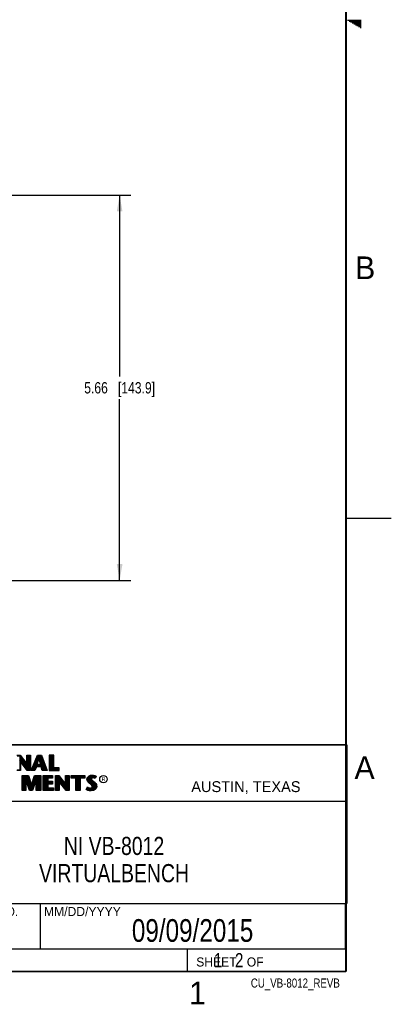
# Model space of a CAD drawing. Header units: inches. Extents: x 0 to 34, y 0 to 22.
# Tile 52 of 125: x 29.9 to 34, y 0.1 to 11. Entities that reach past the tile are written whole.
import ezdxf

# ---------------------------------------------------------------- set-up
doc = ezdxf.new("R2010")
doc.units = ezdxf.units.IN
doc.header["$LTSCALE"] = 1.87
doc.header["$MEASUREMENT"] = 0
doc.layers.get('0').update_dxf_attribs({"linetype": 'CONTINUOUS'})
for name, color, linetype in [('DETAIL', 7, 'CONTINUOUS'), ('DIMENSIONS', 7, 'CONTINUOUS'), ('NOTE', 7, 'CONTINUOUS')]:
    doc.layers.add(name, color=color, linetype=linetype)
doc.styles.get("Standard").update_dxf_attribs({"font": 'txt', "width": 0.8})
doc.styles.add('TEXTSTYLE_2', font='txt')
doc.styles.add('TEXTSTYLE_3', font='txt', dxfattribs={"width": 0.9})
doc.dimstyles.new('DIMSTYLE_1', dxfattribs={"dimtxt": 0.125, "dimasz": 0.18, "dimexe": 0.125, "dimexo": 0.0625, "dimgap": 0.0625, "dimtad": 0, "dimtih": 1, "dimtoh": 1, "dimlfac": 1.333333, "dimzin": 4, "dimdsep": 46, "dimtxsty": 'STANDARD', "dimblk": '_FILLED', "dimblk1": '_FILLED', "dimblk2": '_FILLED', "dimcen": 0.09, "dimadec": 0, "dimazin": 0, "dimtp": 0.001, "dimtm": 0.001, "dimtfac": 1, "dimtofl": 0, "dimtmove": 0, "dimatfit": 3, "dimldrblk": '_FILLED', "dimfxl": 1, "dimtolj": 1, "dimtzin": 4, "dimarcsym": 0})

# ---------------------------------------------------------------- blocks, each defined once
blk = doc.blocks.new('_FILLED')
at = {"color": 0, "linetype": 'BYBLOCK'}
blk.add_solid([(0, 0), (-1, 0.174), (-1, -0.174)], dxfattribs=at)
blk = doc.blocks.new('*D31')
at = {"layer": 'DIMENSIONS', "color": 2, "linetype": 'CONTINUOUS'}
for p, q in [((29.429, 9.061), (31.131, 9.061)), ((31.006, 9.061), (31.006, 7.062)), ((31.006, 4.813), (31.006, 6.812)), ((28.693, 4.813), (31.131, 4.813))]:
    blk.add_line(p, q, dxfattribs=at)
at = {"layer": 'DIMENSIONS', "color": 2, "linetype": 'CONTINUOUS', "xscale": 0.18, "yscale": 0.18, "zscale": 0.18}
for p, rotation in [((31.006, 9.061), 90), ((31.006, 4.813), 270)]:
    blk.add_blockref('_FILLED', p, dxfattribs=dict(at, rotation=rotation))
at = {"layer": 'DIMENSIONS', "color": 2, "linetype": 'CONTINUOUS', "insert": (31.006, 6.999), "char_height": 0.125, "width": 1.225, "attachment_point": 2, "line_spacing_factor": 0.9}
blk.add_mtext('5.66{\\Ftxt.shx;\\W1.000000;\\H0.125000; }[143.9]', dxfattribs=at)

msp = doc.modelspace()

# ---------------------------------------------------------------- linework, layer by layer
at = {"color": 2, "linetype": 'CONTINUOUS'}
for p, q in [((33.51734, 10.99), (33.66974, 10.99)), ((33.53466, 10.98), (33.66974, 10.98)), ((33.55198, 10.97), (33.66974, 10.97)), ((33.5693, 10.96), (33.66974, 10.96)), ((33.58662, 10.95), (33.66974, 10.95)), ((33.60394, 10.94), (33.66974, 10.94)), ((33.62126, 10.93), (33.66974, 10.93)), ((33.63858, 10.92), (33.66974, 10.92)), ((33.65591, 10.91), (33.66974, 10.91)), ((33.50002, 5.5), (34.00002, 5.5)), ((28.3793, 3.00033), (33.5093, 3.00033)), ((28.3793, 3.00033), (33.5093, 3.00033)), ((28.3793, 3.00033), (33.5093, 3.00033)), ((33.5093, 3.00033), (33.5093, 1.25033)), ((33.5093, 3.00033), (33.5093, 1.25033)), ((33.5093, 3.00033), (33.5093, 1.25033)), ((29.87266, 2.88524), (29.90947, 2.88524)), ((29.87754, 2.88035), (29.90705, 2.88035)), ((29.90461, 2.88035), (29.90745, 2.82993)), ((29.90705, 2.88035), (29.98726, 2.77463)), ((29.99086, 2.7215), (29.90745, 2.82993)), ((29.90745, 2.82993), (29.90745, 2.7215)), ((29.90947, 2.88524), (29.98238, 2.78914)), ((29.91132, 2.82489), (29.91132, 2.87472)), ((29.91803, 2.81617), (29.91803, 2.86587)), ((29.92474, 2.80744), (29.92474, 2.85703)), ((29.93146, 2.79872), (29.93146, 2.84818)), ((29.93817, 2.78999), (29.93817, 2.83934)), ((29.94488, 2.78127), (29.94488, 2.83049)), ((29.98238, 2.88524), (30.02241, 2.88524)), ((29.98238, 2.78914), (29.98238, 2.88524)), ((29.98726, 2.88035), (30.01752, 2.88035)), ((29.98726, 2.77463), (29.98726, 2.88035)), ((29.99186, 2.7202), (29.99186, 2.88035)), ((29.99857, 2.7215), (29.99857, 2.88035)), ((30.00528, 2.7215), (30.00528, 2.88035)), ((30.01199, 2.7215), (30.01199, 2.88035)), ((30.01752, 2.88035), (30.01752, 2.7215)), ((30.02241, 2.88524), (30.02241, 2.71662)), ((30.03241, 2.71669), (30.10125, 2.88513)), ((30.03968, 2.72157), (30.10453, 2.88025)), ((30.08582, 2.7618), (30.08582, 2.83447)), ((30.09051, 2.77874), (30.11211, 2.84865)), ((30.09253, 2.7618), (30.09253, 2.85089)), ((30.09712, 2.78362), (30.11571, 2.84377)), ((30.09925, 2.80702), (30.09925, 2.86732)), ((30.10125, 2.88513), (30.14376, 2.88513)), ((30.10453, 2.88025), (30.14039, 2.88025)), ((30.10596, 2.82873), (30.10596, 2.88025)), ((30.11211, 2.84865), (30.11991, 2.84865)), ((30.11267, 2.84865), (30.11267, 2.88025)), ((30.11571, 2.84377), (30.11618, 2.84377)), ((30.11618, 2.84377), (30.13254, 2.78362)), ((30.11938, 2.84865), (30.11938, 2.88025)), ((30.11991, 2.84865), (30.13892, 2.77874)), ((30.12609, 2.82593), (30.12609, 2.88025)), ((30.1328, 2.80125), (30.1328, 2.88025)), ((30.13952, 2.7618), (30.13952, 2.88025)), ((30.14039, 2.88025), (30.20063, 2.72157)), ((30.14376, 2.88513), (30.2077, 2.71669)), ((30.14623, 2.75482), (30.14623, 2.86487)), ((30.15294, 2.73488), (30.15294, 2.84719)), ((30.15965, 2.72157), (30.15965, 2.82951)), ((30.27954, 2.88513), (30.22867, 2.88513)), ((30.22867, 2.88513), (30.22867, 2.71669)), ((30.27466, 2.88025), (30.23355, 2.88025)), ((30.23355, 2.88025), (30.23355, 2.72157)), ((30.24019, 2.72157), (30.24019, 2.88025)), ((30.2469, 2.72157), (30.2469, 2.88025)), ((30.25361, 2.72157), (30.25361, 2.88025)), ((30.26032, 2.72157), (30.26032, 2.88025)), ((30.26704, 2.72157), (30.26704, 2.88025)), ((30.27466, 2.74318), (30.27466, 2.88025)), ((30.27954, 2.74806), (30.27954, 2.88513)), ((29.91233, 2.71662), (29.87266, 2.71662)), ((29.90745, 2.7215), (29.87754, 2.7215)), ((29.98845, 2.71662), (29.91233, 2.81558)), ((29.91233, 2.81558), (29.91233, 2.71662)), ((29.95159, 2.77255), (29.95159, 2.82165)), ((29.9583, 2.76382), (29.9583, 2.8128)), ((29.96501, 2.7551), (29.96501, 2.80395)), ((29.97172, 2.74637), (29.97172, 2.79511)), ((29.97844, 2.73765), (29.97844, 2.78626)), ((29.98515, 2.72892), (29.98726, 2.77463)), ((30.02241, 2.71662), (29.98845, 2.71662)), ((30.01752, 2.7215), (29.99086, 2.7215)), ((30.07229, 2.71669), (30.03241, 2.71669)), ((30.06899, 2.72157), (30.03968, 2.72157)), ((30.04555, 2.72157), (30.04555, 2.73593)), ((30.05226, 2.72157), (30.05226, 2.75236)), ((30.05898, 2.72157), (30.05898, 2.76878)), ((30.06569, 2.72157), (30.06569, 2.7852)), ((30.08516, 2.7618), (30.06899, 2.72157)), ((30.08846, 2.75692), (30.07229, 2.71669)), ((30.0724, 2.73005), (30.0724, 2.80163)), ((30.07911, 2.74674), (30.07911, 2.81805)), ((30.14388, 2.7618), (30.08516, 2.7618)), ((30.14037, 2.75692), (30.08846, 2.75692)), ((30.13892, 2.77874), (30.09051, 2.77874)), ((30.13254, 2.78362), (30.09712, 2.78362)), ((30.09925, 2.7618), (30.09925, 2.77874)), ((30.10596, 2.7618), (30.10596, 2.77874)), ((30.11267, 2.7618), (30.11267, 2.77874)), ((30.11938, 2.7618), (30.11938, 2.77874)), ((30.12609, 2.7618), (30.12609, 2.77874)), ((30.1328, 2.7618), (30.1328, 2.77874)), ((30.15391, 2.71669), (30.14037, 2.75692)), ((30.15742, 2.72157), (30.14388, 2.7618)), ((30.2077, 2.71669), (30.15391, 2.71669)), ((30.20063, 2.72157), (30.15742, 2.72157)), ((30.16636, 2.72157), (30.16636, 2.81183)), ((30.17307, 2.72157), (30.17307, 2.79415)), ((30.17978, 2.72157), (30.17978, 2.77647)), ((30.1865, 2.72157), (30.1865, 2.7588)), ((30.19321, 2.72157), (30.19321, 2.74112)), ((30.22867, 2.71669), (30.34116, 2.71669)), ((30.23355, 2.72157), (30.33627, 2.72157)), ((30.27375, 2.72157), (30.27375, 2.74318)), ((30.33627, 2.74318), (30.27466, 2.74318)), ((30.34116, 2.74806), (30.27954, 2.74806)), ((30.28046, 2.72157), (30.28046, 2.74318)), ((30.28717, 2.72157), (30.28717, 2.74318)), ((30.29388, 2.72157), (30.29388, 2.74318)), ((30.30059, 2.72157), (30.30059, 2.74318)), ((30.30731, 2.72157), (30.30731, 2.74318)), ((30.31402, 2.72157), (30.31402, 2.74318)), ((30.32073, 2.72157), (30.32073, 2.74318)), ((30.32744, 2.72157), (30.32744, 2.74318)), ((30.33627, 2.72157), (30.33627, 2.74318)), ((30.34116, 2.71669), (30.34116, 2.74806)), ((29.93211, 2.66323), (30.00096, 2.66323)), ((29.93211, 2.4947), (29.93211, 2.66323)), ((29.93699, 2.65835), (29.99746, 2.65835)), ((29.93699, 2.49958), (29.93699, 2.65835)), ((29.9446, 2.49958), (29.9446, 2.65835)), ((29.95131, 2.49958), (29.95131, 2.65835)), ((29.95802, 2.49958), (29.95802, 2.65835)), ((29.96719, 2.64142), (29.96473, 2.65835)), ((30.01694, 2.49958), (29.96719, 2.64142)), ((29.96719, 2.64142), (29.96719, 2.49958)), ((29.97145, 2.62929), (29.97145, 2.65835)), ((30.01348, 2.4947), (29.97207, 2.61275)), ((29.97207, 2.61275), (29.97207, 2.4947)), ((29.97816, 2.61015), (29.97816, 2.65835)), ((29.98487, 2.59102), (29.98487, 2.65835)), ((29.99158, 2.57188), (29.99158, 2.65835)), ((29.99746, 2.65835), (30.03624, 2.54426)), ((29.99829, 2.55275), (29.99829, 2.65592)), ((30.00096, 2.66323), (30.03611, 2.55981)), ((30.005, 2.53361), (30.005, 2.63617)), ((30.01171, 2.51448), (30.01171, 2.61642)), ((30.03611, 2.55981), (30.06933, 2.66323)), ((30.03624, 2.54426), (30.07289, 2.65835)), ((30.09058, 2.64239), (30.04224, 2.49958)), ((30.0857, 2.61275), (30.04574, 2.4947)), ((30.0587, 2.5482), (30.0587, 2.61417)), ((30.06541, 2.56803), (30.06541, 2.63506)), ((30.06933, 2.66323), (30.13674, 2.66323)), ((30.07212, 2.58785), (30.07212, 2.65595)), ((30.07289, 2.65835), (30.13186, 2.65835)), ((30.07883, 2.60768), (30.07883, 2.65835)), ((30.08554, 2.62751), (30.08554, 2.65835)), ((30.0857, 2.4947), (30.0857, 2.61275)), ((30.09058, 2.64239), (30.09225, 2.65835)), ((30.09058, 2.49958), (30.09058, 2.64239)), ((30.09897, 2.49958), (30.09897, 2.65835)), ((30.10568, 2.49958), (30.10568, 2.65835)), ((30.11239, 2.49958), (30.11239, 2.65835)), ((30.1191, 2.49958), (30.1191, 2.65835)), ((30.12581, 2.49958), (30.12581, 2.65835)), ((30.13186, 2.65835), (30.13186, 2.49958)), ((30.13674, 2.66323), (30.13674, 2.4947)), ((30.16332, 2.66323), (30.26532, 2.66323)), ((30.16332, 2.4947), (30.16332, 2.66323)), ((30.16821, 2.65835), (30.26044, 2.65835)), ((30.16821, 2.49958), (30.16821, 2.65835)), ((30.17279, 2.49958), (30.17279, 2.65835)), ((30.17951, 2.49958), (30.17951, 2.65835)), ((30.18622, 2.49958), (30.18622, 2.65835)), ((30.19293, 2.49958), (30.19293, 2.65835)), ((30.19964, 2.49958), (30.19964, 2.65835)), ((30.20635, 2.49958), (30.20635, 2.65835)), ((30.26044, 2.63664), (30.20896, 2.63664)), ((30.20896, 2.63664), (30.20896, 2.59364)), ((30.21306, 2.63664), (30.21306, 2.65835)), ((30.26532, 2.63176), (30.21384, 2.63176)), ((30.21384, 2.63176), (30.21384, 2.59852)), ((30.21977, 2.63664), (30.21977, 2.65835)), ((30.22649, 2.63664), (30.22649, 2.65835)), ((30.2332, 2.63664), (30.2332, 2.65835)), ((30.23991, 2.63664), (30.23991, 2.65835)), ((30.24662, 2.63664), (30.24662, 2.65835)), ((30.25333, 2.63664), (30.25333, 2.65835)), ((30.26044, 2.65835), (30.26044, 2.63664)), ((30.26532, 2.66323), (30.26532, 2.63176)), ((30.29952, 2.66331), (30.33633, 2.66331)), ((30.29952, 2.4947), (30.29952, 2.66331)), ((30.3044, 2.65843), (30.33391, 2.65843)), ((30.3044, 2.49958), (30.3044, 2.65843)), ((30.30703, 2.49958), (30.30703, 2.65843)), ((30.31374, 2.49958), (30.31374, 2.65843)), ((30.32045, 2.49958), (30.32045, 2.65843)), ((30.32716, 2.49958), (30.32716, 2.65843)), ((30.33431, 2.608), (30.33387, 2.65843)), ((30.33391, 2.65843), (30.41412, 2.55271)), ((30.41772, 2.49958), (30.33431, 2.608)), ((30.33431, 2.608), (30.33431, 2.49958)), ((30.33633, 2.66331), (30.40924, 2.56722)), ((30.34058, 2.59985), (30.34058, 2.64963)), ((30.3473, 2.59112), (30.3473, 2.64078)), ((30.35401, 2.5824), (30.35401, 2.63194)), ((30.36072, 2.57367), (30.36072, 2.62309)), ((30.36743, 2.56495), (30.36743, 2.61425)), ((30.40924, 2.66331), (30.44927, 2.66331)), ((30.40924, 2.56722), (30.40924, 2.66331)), ((30.41412, 2.65843), (30.44438, 2.65843)), ((30.41412, 2.55271), (30.41412, 2.65843)), ((30.42112, 2.49958), (30.42112, 2.65843)), ((30.42784, 2.49958), (30.42784, 2.65843)), ((30.43455, 2.49958), (30.43455, 2.65843)), ((30.44126, 2.49958), (30.44126, 2.65843)), ((30.44438, 2.65843), (30.44438, 2.49958)), ((30.44927, 2.66331), (30.44927, 2.4947)), ((30.47276, 2.66314), (30.62109, 2.66314)), ((30.47276, 2.63172), (30.47276, 2.66314)), ((30.52141, 2.63172), (30.47276, 2.63172)), ((30.47765, 2.65826), (30.61621, 2.65826)), ((30.47765, 2.6366), (30.47765, 2.65826)), ((30.52629, 2.6366), (30.47765, 2.6366)), ((30.48153, 2.6366), (30.48153, 2.65826)), ((30.48824, 2.6366), (30.48824, 2.65826)), ((30.49495, 2.6366), (30.49495, 2.65826)), ((30.50166, 2.6366), (30.50166, 2.65826)), ((30.50837, 2.6366), (30.50837, 2.65826)), ((30.51509, 2.6366), (30.51509, 2.65826)), ((30.52141, 2.4947), (30.52141, 2.63172)), ((30.5218, 2.6366), (30.5218, 2.65826)), ((30.52629, 2.6366), (30.52851, 2.65826)), ((30.52629, 2.49958), (30.52629, 2.6366)), ((30.53522, 2.49958), (30.53522, 2.65826)), ((30.54193, 2.49958), (30.54193, 2.65826)), ((30.54864, 2.49958), (30.54864, 2.65826)), ((30.55536, 2.49958), (30.55536, 2.65826)), ((30.56207, 2.49958), (30.56207, 2.65826)), ((30.56756, 2.6366), (30.56878, 2.65826)), ((30.61621, 2.6366), (30.56756, 2.6366)), ((30.56756, 2.6366), (30.56756, 2.49958)), ((30.62109, 2.63172), (30.57245, 2.63172)), ((30.57245, 2.63172), (30.57245, 2.4947)), ((30.57549, 2.6366), (30.57549, 2.65826)), ((30.5822, 2.6366), (30.5822, 2.65826)), ((30.58891, 2.6366), (30.58891, 2.65826)), ((30.59563, 2.6366), (30.59563, 2.65826)), ((30.60234, 2.6366), (30.60234, 2.65826)), ((30.60905, 2.6366), (30.60905, 2.65826)), ((30.61621, 2.65826), (30.61621, 2.6366)), ((30.62109, 2.66314), (30.62109, 2.63172)), ((30.64578, 2.62103), (30.64868, 2.63551)), ((30.64694, 2.61003), (30.64578, 2.62103)), ((30.65071, 2.60019), (30.64694, 2.61003)), ((30.64868, 2.63551), (30.65766, 2.64883)), ((30.65072, 2.6208), (30.65328, 2.63359)), ((30.65173, 2.61118), (30.65072, 2.6208)), ((30.65506, 2.60248), (30.65173, 2.61118)), ((30.65328, 2.63359), (30.66123, 2.64539)), ((30.65603, 2.59994), (30.65603, 2.63768)), ((30.65766, 2.64883), (30.66954, 2.65751)), ((30.66123, 2.64539), (30.67191, 2.6532)), ((30.66274, 2.59275), (30.66274, 2.6465)), ((30.66945, 2.58604), (30.66945, 2.65141)), ((30.66954, 2.65751), (30.68633, 2.66417)), ((30.67191, 2.6532), (30.68752, 2.65939)), ((30.67616, 2.58044), (30.67616, 2.65489)), ((30.68288, 2.57482), (30.68288, 2.65755)), ((30.68633, 2.66417), (30.70487, 2.6662)), ((30.68752, 2.65939), (30.70497, 2.6613)), ((30.69173, 2.62905), (30.68959, 2.65962)), ((30.68959, 2.5692), (30.69125, 2.62421)), ((30.69173, 2.62905), (30.69125, 2.62421)), ((30.69125, 2.62421), (30.69282, 2.61712)), ((30.69488, 2.63399), (30.69173, 2.62905)), ((30.69282, 2.61712), (30.69993, 2.60832)), ((30.6995, 2.63735), (30.69488, 2.63399)), ((30.69647, 2.6274), (30.69618, 2.62451)), ((30.69618, 2.62451), (30.69734, 2.6193)), ((30.6963, 2.63502), (30.6963, 2.66035)), ((30.6963, 2.56297), (30.6963, 2.61282)), ((30.6985, 2.63059), (30.69647, 2.6274)), ((30.69734, 2.6193), (30.70342, 2.61177)), ((30.70169, 2.6329), (30.6985, 2.63059)), ((30.70564, 2.63916), (30.6995, 2.63735)), ((30.69993, 2.60832), (30.72243, 2.58963)), ((30.70661, 2.63435), (30.70169, 2.6329)), ((30.70301, 2.63838), (30.70301, 2.66108)), ((30.70301, 2.55482), (30.70301, 2.60577)), ((30.70342, 2.61177), (30.72573, 2.59324)), ((30.70487, 2.6662), (30.71733, 2.66533)), ((30.70497, 2.6613), (30.71664, 2.66048)), ((30.71168, 2.63983), (30.70564, 2.63916)), ((30.71182, 2.63493), (30.70661, 2.63435)), ((30.70972, 2.63961), (30.70972, 2.66097)), ((30.71794, 2.6395), (30.71168, 2.63983)), ((30.71733, 2.63464), (30.71182, 2.63493)), ((30.71643, 2.63958), (30.71643, 2.6605)), ((30.71664, 2.66048), (30.72963, 2.65772)), ((30.71733, 2.66533), (30.73094, 2.66243)), ((30.72601, 2.6329), (30.71733, 2.63464)), ((30.72722, 2.63764), (30.71794, 2.6395)), ((30.72315, 2.63845), (30.72315, 2.6591)), ((30.73065, 2.63146), (30.72601, 2.6329)), ((30.7327, 2.63593), (30.72722, 2.63764)), ((30.72963, 2.65772), (30.7375, 2.65501)), ((30.72986, 2.63682), (30.72986, 2.65764)), ((30.73528, 2.62856), (30.73065, 2.63146)), ((30.73094, 2.66243), (30.73934, 2.65954)), ((30.73332, 2.63554), (30.7327, 2.63593)), ((30.742, 2.6529), (30.73332, 2.63554)), ((30.74861, 2.6552), (30.73528, 2.62856)), ((30.73657, 2.64204), (30.73657, 2.65533)), ((30.7375, 2.65501), (30.742, 2.6529)), ((30.73934, 2.65954), (30.74861, 2.6552)), ((29.96719, 2.49958), (29.93699, 2.49958)), ((30.04224, 2.49958), (30.01694, 2.49958)), ((30.01843, 2.49958), (30.01843, 2.59667)), ((30.02514, 2.49958), (30.02514, 2.57693)), ((30.03185, 2.49958), (30.03185, 2.55718)), ((30.03856, 2.49958), (30.03856, 2.55149)), ((30.04527, 2.50855), (30.04527, 2.57238)), ((30.05198, 2.52838), (30.05198, 2.59327)), ((30.13186, 2.49958), (30.09058, 2.49958)), ((30.27099, 2.49958), (30.16821, 2.49958)), ((30.20896, 2.59364), (30.25948, 2.59364)), ((30.25948, 2.57176), (30.20896, 2.57176)), ((30.20896, 2.57176), (30.20896, 2.52141)), ((30.20896, 2.52141), (30.27099, 2.52141)), ((30.21306, 2.57176), (30.21306, 2.59364)), ((30.21306, 2.49958), (30.21306, 2.52141)), ((30.21384, 2.59852), (30.26436, 2.59852)), ((30.26436, 2.56688), (30.21384, 2.56688)), ((30.21384, 2.56688), (30.21384, 2.52629)), ((30.21384, 2.52629), (30.27587, 2.52629)), ((30.21977, 2.57176), (30.21977, 2.59364)), ((30.21977, 2.49958), (30.21977, 2.52141)), ((30.22649, 2.57176), (30.22649, 2.59364)), ((30.22649, 2.49958), (30.22649, 2.52141)), ((30.2332, 2.57176), (30.2332, 2.59364)), ((30.2332, 2.49958), (30.2332, 2.52141)), ((30.23991, 2.57176), (30.23991, 2.59364)), ((30.23991, 2.49958), (30.23991, 2.52141)), ((30.24662, 2.57176), (30.24662, 2.59364)), ((30.24662, 2.49958), (30.24662, 2.52141)), ((30.25333, 2.57176), (30.25333, 2.59364)), ((30.25333, 2.49958), (30.25333, 2.52141)), ((30.25948, 2.59364), (30.25948, 2.57176)), ((30.26004, 2.49958), (30.26004, 2.52141)), ((30.26436, 2.59852), (30.26436, 2.56688)), ((30.26676, 2.49958), (30.26676, 2.52141)), ((30.27099, 2.52141), (30.27099, 2.49958)), ((30.27587, 2.52629), (30.27587, 2.4947)), ((30.33431, 2.49958), (30.3044, 2.49958)), ((30.41531, 2.4947), (30.33919, 2.59365)), ((30.33919, 2.59365), (30.33919, 2.4947)), ((30.37414, 2.55622), (30.37414, 2.6054)), ((30.38085, 2.5475), (30.38085, 2.59655)), ((30.38757, 2.53877), (30.38757, 2.58771)), ((30.39428, 2.53005), (30.39428, 2.57886)), ((30.40099, 2.52133), (30.40099, 2.57002)), ((30.4077, 2.5126), (30.4077, 2.56117)), ((30.41441, 2.50388), (30.41441, 2.55232)), ((30.44438, 2.49958), (30.41772, 2.49958)), ((30.56756, 2.49958), (30.52629, 2.49958)), ((30.63796, 2.50726), (30.65303, 2.53505)), ((30.64752, 2.50089), (30.63796, 2.50726)), ((30.64438, 2.50885), (30.65466, 2.52782)), ((30.64982, 2.50522), (30.64438, 2.50885)), ((30.65679, 2.49712), (30.64752, 2.50089)), ((30.64932, 2.50543), (30.64932, 2.51796)), ((30.65823, 2.50181), (30.64982, 2.50522)), ((30.65592, 2.59266), (30.65071, 2.60019)), ((30.65303, 2.53505), (30.6594, 2.53042)), ((30.65466, 2.52782), (30.65685, 2.52623)), ((30.65968, 2.5958), (30.65506, 2.60248)), ((30.66606, 2.58253), (30.65592, 2.59266)), ((30.65603, 2.50228), (30.65685, 2.52623)), ((30.6704, 2.49423), (30.65679, 2.49712)), ((30.65685, 2.52623), (30.66388, 2.52272)), ((30.67127, 2.49903), (30.65823, 2.50181)), ((30.6594, 2.53042), (30.66577, 2.52723)), ((30.66372, 2.59177), (30.65968, 2.5958)), ((30.66274, 2.50085), (30.66274, 2.52311)), ((30.66936, 2.58613), (30.66372, 2.59177)), ((30.66388, 2.52272), (30.67308, 2.51955)), ((30.66577, 2.52723), (30.67417, 2.52434)), ((30.68923, 2.56313), (30.66606, 2.58253)), ((30.69253, 2.56674), (30.66936, 2.58613)), ((30.66945, 2.49931), (30.66945, 2.5208)), ((30.68244, 2.49736), (30.67127, 2.49903)), ((30.67308, 2.51955), (30.68162, 2.51857)), ((30.67417, 2.52434), (30.6817, 2.52347)), ((30.67616, 2.4983), (30.67616, 2.51919)), ((30.68162, 2.51857), (30.68976, 2.51924)), ((30.6817, 2.52347), (30.68865, 2.52405)), ((30.69015, 2.49709), (30.68244, 2.49736)), ((30.68288, 2.49729), (30.68288, 2.51842)), ((30.68865, 2.52405), (30.69386, 2.52608)), ((30.69676, 2.5556), (30.68923, 2.56313)), ((30.68959, 2.49702), (30.68959, 2.51918)), ((30.68976, 2.51924), (30.69619, 2.52174)), ((30.71518, 2.50039), (30.69015, 2.49709)), ((30.70061, 2.55866), (30.69253, 2.56674)), ((30.69386, 2.52608), (30.69879, 2.52955)), ((30.69619, 2.52174), (30.70241, 2.52613)), ((30.6963, 2.4979), (30.6963, 2.52178)), ((30.70111, 2.54866), (30.69676, 2.5556)), ((30.69879, 2.52955), (30.70169, 2.53418)), ((30.70562, 2.55065), (30.70061, 2.55866)), ((30.70313, 2.54142), (30.70111, 2.54866)), ((30.70169, 2.53418), (30.70313, 2.54142)), ((30.70241, 2.52613), (30.7063, 2.53235)), ((30.70301, 2.49879), (30.70301, 2.52655)), ((30.70815, 2.54161), (30.70562, 2.55065)), ((30.7063, 2.53235), (30.70815, 2.54161)), ((30.70972, 2.49967), (30.70972, 2.60019)), ((30.7322, 2.50996), (30.71518, 2.50039)), ((30.71643, 2.50056), (30.71643, 2.59461)), ((30.73528, 2.5061), (30.71675, 2.49568)), ((30.72243, 2.58963), (30.72832, 2.58375)), ((30.72315, 2.50487), (30.72315, 2.58892)), ((30.72573, 2.59324), (30.73181, 2.58716)), ((30.72832, 2.58375), (30.73419, 2.5776)), ((30.72986, 2.50738), (30.72986, 2.58214)), ((30.73181, 2.58716), (30.73789, 2.58079)), ((30.74214, 2.52095), (30.7322, 2.50996)), ((30.73419, 2.5776), (30.74069, 2.56921)), ((30.74629, 2.51826), (30.73528, 2.5061)), ((30.73657, 2.51479), (30.73657, 2.57453)), ((30.73789, 2.58079), (30.74484, 2.57182)), ((30.74069, 2.56921), (30.74551, 2.55957)), ((30.74707, 2.5321), (30.74214, 2.52095)), ((30.74328, 2.52221), (30.74551, 2.55957)), ((30.74484, 2.57182), (30.75006, 2.5614)), ((30.74551, 2.55957), (30.74784, 2.55208)), ((30.75179, 2.53071), (30.74629, 2.51826)), ((30.74862, 2.5419), (30.74707, 2.5321)), ((30.74784, 2.55208), (30.74862, 2.5419)), ((30.75006, 2.5614), (30.75266, 2.553)), ((30.75353, 2.54171), (30.75179, 2.53071)), ((30.75266, 2.553), (30.75353, 2.54171)), ((29.97207, 2.4947), (29.93211, 2.4947)), ((30.04574, 2.4947), (30.01348, 2.4947)), ((30.13674, 2.4947), (30.0857, 2.4947)), ((30.27587, 2.4947), (30.16332, 2.4947)), ((30.33919, 2.4947), (30.29952, 2.4947)), ((30.44927, 2.4947), (30.41531, 2.4947)), ((30.57245, 2.4947), (30.52141, 2.4947)), ((30.68199, 2.49249), (30.6704, 2.49423)), ((30.69039, 2.4922), (30.68199, 2.49249)), ((30.71675, 2.49568), (30.69039, 2.4922)), ((28.72307, 2.38), (33.50002, 2.38)), ((28.3793, 1.25033), (33.5093, 1.25033)), ((28.3793, 1.25033), (33.5093, 1.25033)), ((28.3793, 1.25033), (33.5093, 1.25033)), ((30.13002, 1.24989), (33.49002, 1.24989)), ((30.13002, 1.24989), (30.13002, 0.74989)), ((30.13002, 1.24989), (33.49002, 1.24989)), ((30.13002, 1.24989), (30.13002, 0.74989)), ((30.13002, 1.24989), (33.49002, 1.24989)), ((30.13002, 1.24989), (30.13002, 0.74989)), ((33.49002, 1.24989), (33.49002, 0.74989)), ((33.49002, 1.24989), (33.49002, 0.74989)), ((33.49002, 1.24989), (33.49002, 0.74989)), ((28.38002, 0.75), (33.50002, 0.75)), ((30.13002, 0.74989), (33.49002, 0.74989)), ((30.13002, 0.74989), (33.49002, 0.74989)), ((30.13002, 0.74989), (33.49002, 0.74989)), ((31.75002, 0.75), (33.50002, 0.75)), ((31.75002, 0.75), (31.75002, 0.5)), ((31.75002, 0.75), (33.50002, 0.75)), ((31.75002, 0.75), (31.75002, 0.5)), ((31.75002, 0.75), (33.50002, 0.75)), ((31.75002, 0.75), (31.75002, 0.5)), ((33.50002, 0.75), (33.50002, 0.5)), ((33.50002, 0.75), (33.50002, 0.5)), ((33.50002, 0.75), (33.50002, 0.5)), ((31.75002, 0.5), (33.50002, 0.5)), ((31.75002, 0.5), (33.50002, 0.5)), ((31.75002, 0.5), (33.50002, 0.5)), ((32.49527, 0.50168), (33.49527, 0.50168)), ((32.49527, 0.50168), (32.49527, 0.50118)), ((32.49527, 0.50168), (33.49527, 0.50168)), ((32.49527, 0.50168), (32.49527, 0.50118)), ((32.49527, 0.50168), (33.49527, 0.50168)), ((32.49527, 0.50168), (32.49527, 0.50118)), ((32.49527, 0.50118), (33.49527, 0.50118)), ((32.49527, 0.50118), (33.49527, 0.50118)), ((32.49527, 0.50118), (33.49527, 0.50118)), ((33.49527, 0.50168), (33.49527, 0.50118)), ((33.49527, 0.50168), (33.49527, 0.50118)), ((33.49527, 0.50168), (33.49527, 0.50118))]:
    msp.add_line(p, q, dxfattribs=at)
at = {"color": 7, "linetype": 'CONTINUOUS', "const_width": 0.02}
for points in [[(33.50002, 0.5), (33.50002, 21.5)], [(25.58002, 3), (33.50002, 3)], [(0.50002, 0.5), (33.50002, 0.5)]]:
    msp.add_lwpolyline(points, dxfattribs=at)
at = {"color": 2, "linetype": 'CONTINUOUS'}
msp.add_circle((30.82769, 2.62139), 0.04161, dxfattribs=at)

# ---------------------------------------------------------------- texts
at = {"color": 2, "linetype": 'CONTINUOUS', "attachment_point": 1, "line_spacing_factor": 0.9}
for s, insert, char_height, width, style in [('B', (33.6006, 8.38454), 0.25, 0.25, 'TEXTSTYLE_2'), ('A', (33.5939, 2.87275), 0.25, 0.25, 'TEXTSTYLE_2'), ('R', (30.80762, 2.64135), 0.04198, 0.041979, 'TEXTSTYLE_2'), ('AUSTIN, TEXAS', (31.79573, 2.599), 0.12, 1.56, 'TEXTSTYLE_2'), ('CODE IDENT NO.', (28.89492, 1.21148), 0.1, 1.26, 'TEXTSTYLE_3'), ('MM/DD/YYYY', (30.17212, 1.21211), 0.1, 1, 'TEXTSTYLE_2'), ('SHEET   OF', (31.84991, 0.65572), 0.1, 1, 'TEXTSTYLE_2'), ('1', (31.77062, 0.38897), 0.25, 0.25, 'TEXTSTYLE_2')]:
    msp.add_mtext(s, dxfattribs=dict(at, insert=insert, char_height=char_height, width=width, style=style))
at = {"layer": 'DETAIL', "color": 7, "linetype": 'CONTINUOUS', "insert": (31.81252, 0.70312), "char_height": 0.15625, "width": 1.25, "attachment_point": 1, "line_spacing_factor": 0.9}
msp.add_mtext('     1   2', dxfattribs=at)
msp.add_mtext('     1   2', dxfattribs=at)
msp.add_mtext('     1   2', dxfattribs=at)
at = {"layer": 'DETAIL', "color": 2, "linetype": 'CONTINUOUS', "insert": (33.43277, 0.42355), "char_height": 0.1, "width": 1.2, "attachment_point": 3, "line_spacing_factor": 0.9}
msp.add_mtext('CU_VB-8012_REVB', dxfattribs=at)
msp.add_mtext('CU_VB-8012_REVB', dxfattribs=at)
msp.add_mtext('CU_VB-8012_REVB', dxfattribs=at)
at = {"layer": 'NOTE', "color": 7, "linetype": 'CONTINUOUS', "attachment_point": 2, "line_spacing_factor": 0.9}
for s, insert, char_height, width in [('NI VB-8012\\PVIRTUALBENCH', (30.9443, 1.98533), 0.2, 1.92), ('NI VB-8012\\PVIRTUALBENCH', (30.9443, 1.98533), 0.2, 1.92), ('09/09/2015', (31.81002, 1.07802), 0.25, 2)]:
    msp.add_mtext(s, dxfattribs=dict(at, insert=insert, char_height=char_height, width=width))

# ---------------------------------------------------------------- dimensions: what is measured, and where the dimension line sits
at = {"layer": 'DIMENSIONS', "color": 2, "linetype": 'CONTINUOUS'}
dim = msp.add_linear_dim(base=(31.00623, 9.06055), p1=(28.63008, 4.81299), p2=(29.36672, 9.06055), angle=90, dimstyle='DIMSTYLE_1', dxfattribs=at)
dim.commit()
dim.dimension.update_dxf_attribs({"geometry": '*D31', "text_midpoint": (31.00623, 6.93677), "dimtype": 160})

doc.saveas('drawing.dxf')
